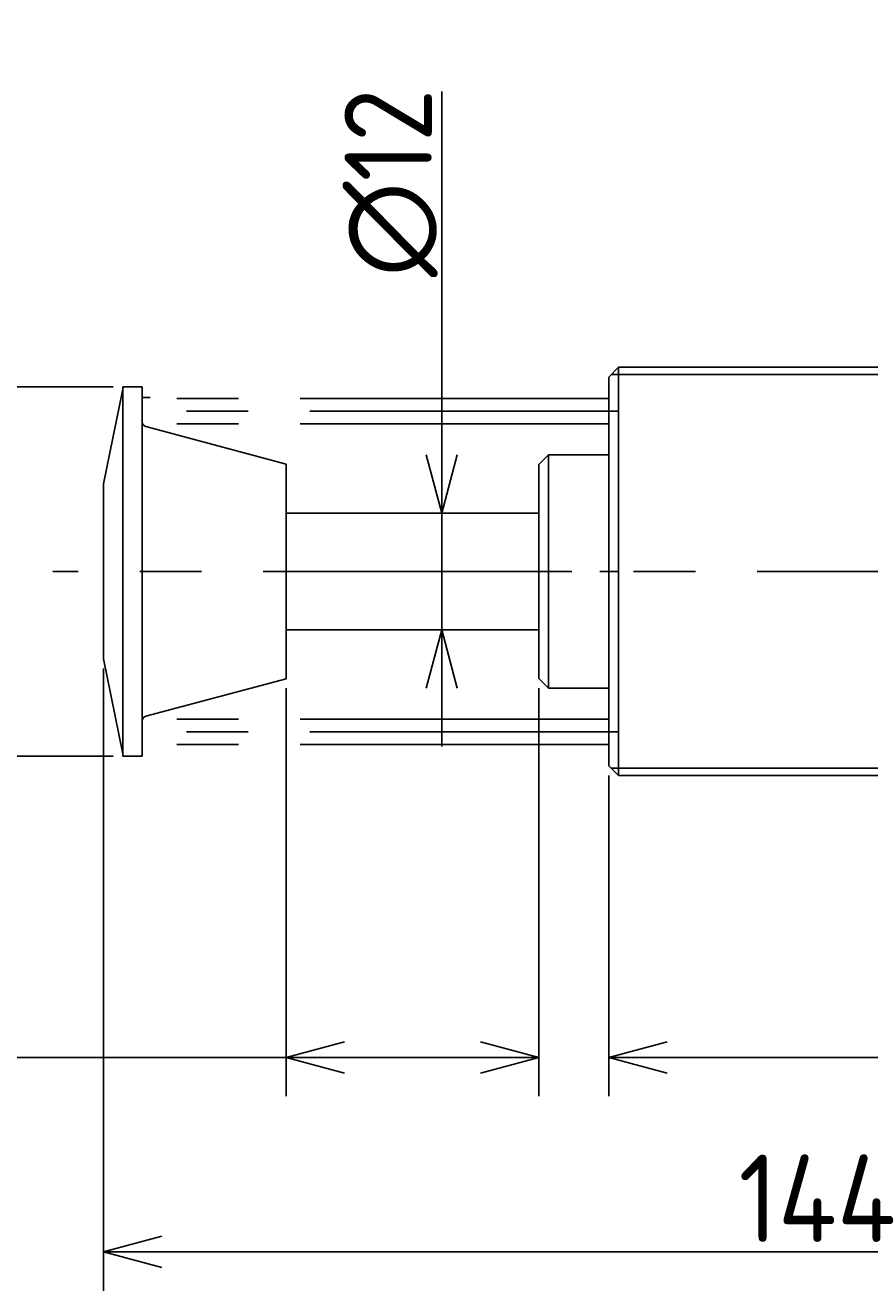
# Model space of a CAD drawing. Extents: x 47 to 331, y 126 to 256.
# Tile 2 of 3: x 157 to 244, y 126 to 256. Entities that reach past the tile are written whole.
import ezdxf

# ---------------------------------------------------------------- set-up
doc = ezdxf.new("R2010")
doc.units = 0
doc.header["$PDMODE"] = 3
doc.header["$PDSIZE"] = 2
doc.linetypes.add('CENTER', pattern=[50.8, 31.75, -6.35, 6.35, -6.35])
doc.linetypes.add('PHANTOM', pattern=[63.5, 31.75, -6.35, 6.35, -6.35, 6.35, -6.35])
doc.layers.get('0').update_dxf_attribs({"linetype": 'CONTINUOUS'})
doc.layers.get('DEFPOINTS').update_dxf_attribs({"linetype": 'CONTINUOUS'})
doc.layers.add('図形', color=7, linetype='CONTINUOUS')
doc.layers.add('寸法_文字', color=3, linetype='CONTINUOUS')
doc.layers.get('0').off()
doc.styles.add('DIMENSION', font='isocp.shx', dxfattribs={"bigfont": 'bigfont.shx'})
doc.dimstyles.get("Standard").update_dxf_attribs({"dimtxt": 0.18, "dimasz": 0.18, "dimexe": 0.18, "dimexo": 0.0625, "dimgap": 0.09, "dimtad": 0, "dimtih": 1, "dimtoh": 1, "dimzin": 0, "dimcen": 0.09, "dimazin": 3, "dimtfac": 1, "dimtofl": 0, "dimtmove": 0, "dimatfit": 3})

# ---------------------------------------------------------------- blocks, each defined once
blk = doc.blocks.new('_OPEN30')
at = {"color": 0, "linetype": 'BYBLOCK'}
for p, q in [((-1, 0.268), (0, 0)), ((0, 0), (-1, -0.268)), ((0, 0), (-1, 0))]:
    blk.add_line(p, q, dxfattribs=at)
blk = doc.blocks.new('*U6')
at = {"layer": '寸法_文字', "color": 3, "style": 'DIMENSION'}
blk.add_text('92', height=9, dxfattribs=at).set_placement((256.78, 151))
blk = doc.blocks.new('*D5')
at = {"layer": 'DEFPOINTS', "color": 0}
for p in [(217.20007, 179.99999), (309.200051, 180.00001), (217.20007, 150)]:
    blk.add_point(p, dxfattribs=at)
at = {"layer": '寸法_文字', "color": 3}
for p, q in [((217.20007, 178.99999), (217.20007, 146)), ((309.200051, 179.00001), (309.200051, 146)), ((303.200051, 150), (223.20007, 150))]:
    blk.add_line(p, q, dxfattribs=at)
at = {"layer": '図形'}
blk.add_blockref('*U6', (0, 0), dxfattribs=at)
at = {"layer": '寸法_文字', "color": 3, "xscale": 6, "yscale": 6, "zscale": 6, "rotation": 180}
blk.add_blockref('_OPEN30', (217.20007, 150), dxfattribs=at)
at = {"layer": '寸法_文字', "color": 3, "xscale": 6, "yscale": 6, "zscale": 6}
blk.add_blockref('_OPEN30', (309.200051, 150), dxfattribs=at)
blk = doc.blocks.new('*U8')
at = {"layer": '寸法_文字', "color": 3, "style": 'DIMENSION'}
blk.add_text('144', height=9, dxfattribs=at).set_placement((230.55, 131))
blk = doc.blocks.new('*D7')
at = {"layer": 'DEFPOINTS', "color": 0}
for p in [(165.20005, 190.99999), (309.200085, 179.99999), (165.20005, 130)]:
    blk.add_point(p, dxfattribs=at)
at = {"layer": '寸法_文字', "color": 3}
for p, q in [((165.20005, 189.99999), (165.20005, 126)), ((309.200085, 178.99999), (309.200085, 126)), ((303.200085, 130), (171.20005, 130))]:
    blk.add_line(p, q, dxfattribs=at)
at = {"layer": '図形'}
blk.add_blockref('*U8', (0, 0), dxfattribs=at)
at = {"layer": '寸法_文字', "color": 3, "xscale": 6, "yscale": 6, "zscale": 6, "rotation": 180}
blk.add_blockref('_OPEN30', (165.20005, 130), dxfattribs=at)
at = {"layer": '寸法_文字', "color": 3, "xscale": 6, "yscale": 6, "zscale": 6}
blk.add_blockref('_OPEN30', (309.200085, 130), dxfattribs=at)
blk = doc.blocks.new('*U10')
at = {"layer": '寸法_文字', "color": 3, "style": 'DIMENSION'}
blk.add_text('∅38', height=9, rotation=90, dxfattribs=at).set_placement((139, 189.65))
blk = doc.blocks.new('*D9')
at = {"layer": 'DEFPOINTS', "color": 0}
for p in [(167.20007, 218.99999), (140, 180.99999), (167.20005, 180.99999)]:
    blk.add_point(p, dxfattribs=at)
at = {"layer": '寸法_文字', "color": 3}
for p, q in [((166.20007, 218.99999), (136, 218.99999)), ((140, 212.99999), (140, 186.99999)), ((166.20005, 180.99999), (136, 180.99999))]:
    blk.add_line(p, q, dxfattribs=at)
at = {"layer": '図形'}
blk.add_blockref('*U10', (0, 0), dxfattribs=at)
at = {"layer": '寸法_文字', "color": 3, "xscale": 6, "yscale": 6, "zscale": 6}
for p, rotation in [((140, 218.99999), 90), ((140, 180.99999), 270)]:
    blk.add_blockref('_OPEN30', p, dxfattribs=dict(at, rotation=rotation))
blk = doc.blocks.new('*U12')
at = {"layer": '寸法_文字', "color": 3, "style": 'DIMENSION'}
blk.add_text('∅12', height=9, rotation=90, dxfattribs=at).set_placement((199, 230.28))
blk = doc.blocks.new('*D11')
at = {"layer": 'DEFPOINTS', "color": 0}
for p in [(197, 206), (200, 206), (197, 194)]:
    blk.add_point(p, dxfattribs=at)
at = {"layer": '寸法_文字', "color": 3}
for p, q in [((200, 212), (200, 249.37)), ((200, 194), (200, 206)), ((200, 188), (200, 182))]:
    blk.add_line(p, q, dxfattribs=at)
at = {"layer": '図形'}
blk.add_blockref('*U12', (0, 0), dxfattribs=at)
at = {"layer": '寸法_文字', "color": 3, "xscale": 6, "yscale": 6, "zscale": 6}
for p, rotation in [((200, 206), 270), ((200, 194), 90)]:
    blk.add_blockref('_OPEN30', p, dxfattribs=dict(at, rotation=rotation))

msp = doc.modelspace()

# ---------------------------------------------------------------- linework, layer by layer
at = {"layer": '図形'}
for p, q in [((217.20007, 219.99999), (218.20007, 220.99999)), ((308.200085, 220.99999), (218.20009, 220.99999)), ((218.20009, 178.99999), (218.20009, 220.99999)), ((167.20005, 218.74999), (165.20005, 208.99999)), ((167.20007, 180.99999), (167.20007, 218.99999)), ((169.20005, 218.99999), (167.20007, 218.99999)), ((169.20005, 180.99999), (169.20005, 218.99999)), ((217.20007, 179.99999), (217.20007, 219.99999)), ((170.00006, 217.89998), (169.20005, 217.89998)), ((184.00009, 211.03432), (169.57064, 214.90069)), ((184.00006, 188.96563), (184.00006, 211.03435)), ((210, 210.99999), (210, 189.00001)), ((211.00001, 211.99999), (210.00001, 210.99999)), ((217.20007, 211.99999), (210.99998, 211.99999)), ((211.00003, 187.99999), (211.00003, 211.99999)), ((165.20005, 208.99999), (165.20005, 190.99999)), ((210, 205.99999), (184.00006, 205.99999)), ((218.25386, 199.99999), (216.26042, 199.99999)), ((210, 193.99999), (184.00006, 193.99999)), ((167.20005, 181.25001), (165.20005, 190.99999)), ((184.00009, 188.9656), (169.57066, 185.09925)), ((211, 188.00002), (210, 189.00002)), ((217.20007, 187.99999), (211.00001, 187.99999)), ((169.20005, 180.99999), (167.20007, 180.99999)), ((218.20007, 178.99999), (217.20007, 179.99999)), ((308.200085, 178.99999), (218.20009, 178.99999))]:
    msp.add_line(p, q, dxfattribs=at)
at = {"layer": '図形', "color": 3}
for p, q in [((308.950085, 220.24999), (217.45007, 220.24999)), ((308.950085, 179.74999), (217.45007, 179.74999))]:
    msp.add_line(p, q, dxfattribs=at)
at = {"layer": '図形', "color": 5, "linetype": 'PHANTOM'}
for p, q in [((217.20007, 217.79998), (169.20005, 217.79998)), ((217.20007, 215.2), (169.20005, 215.2)), ((217.20007, 184.79999), (169.20005, 184.79999)), ((217.20007, 182.19999), (169.20005, 182.19999))]:
    msp.add_line(p, q, dxfattribs=at)
at = {"layer": '図形', "color": 3, "linetype": 'CENTER'}
for p, q in [((218.20009, 216.49999), (169.09785, 216.49999)), ((315, 200), (160, 200)), ((218.20009, 183.49999), (169.09785, 183.49999))]:
    msp.add_line(p, q, dxfattribs=at)
at = {"layer": '図形'}
for centre, start, end in [((169.70005, 215.38366), 180, 255.00022), ((169.70005, 184.61632), 105.00024, 180)]:
    msp.add_arc(centre, 0.5, start, end, dxfattribs=at)
at = {"layer": '寸法_文字', "color": 3}
for p, q in [((184.00006, 188.00002), (184.00006, 146)), ((210, 188.00002), (210, 146)), ((46.882987, 150), (184.00006, 150)), ((204, 150), (190.00006, 150))]:
    msp.add_line(p, q, dxfattribs=at)

# ---------------------------------------------------------------- block references
at = {"layer": '寸法_文字', "color": 3, "xscale": 6, "yscale": 6, "zscale": 6, "rotation": 180}
msp.add_blockref('_OPEN30', (184.00006, 150), dxfattribs=at)
at = {"layer": '寸法_文字', "color": 3, "xscale": 6, "yscale": 6, "zscale": 6}
msp.add_blockref('_OPEN30', (210, 150), dxfattribs=at)

# ---------------------------------------------------------------- texts
at = {"layer": '寸法_文字', "color": 3, "style": 'DIMENSION'}
msp.add_text('26 (ストローク25mm)', height=9, dxfattribs=at).set_placement((50.614819, 153.207984))

# ---------------------------------------------------------------- dimensions: what is measured, and where the dimension line sits
at = {"layer": '寸法_文字'}
for base, p1, p2, override, picture, middle in [((200, 205.99999), (197.00003, 193.99999), (197.00003, 205.99999), {"dimscale": 2, "dimse1": 1, "dimse2": 1}, '*D11', (200, 240)), ((140, 180.99999), (167.20007, 218.99999), (167.20005, 180.99999), {"dimscale": 2}, '*D9', (140, 200))]:
    dim = msp.add_linear_dim(base=base, p1=p1, p2=p2, angle=90, text='%%c<>', dimstyle='Standard', override=override, dxfattribs=at)
    dim.commit()
    dim.dimension.update_dxf_attribs({"geometry": picture, "text_midpoint": middle, "dimtype": 128})
for base, p1, p2, picture, middle in [((165.20005, 130), (309.200085, 179.99999), (165.20005, 190.99999), '*D7', (240, 130)), ((217.20007, 150), (309.200051, 180.00001), (217.20007, 179.99999), '*D5', (263.20006, 150))]:
    dim = msp.add_linear_dim(base=base, p1=p1, p2=p2, dimstyle='Standard', override={"dimscale": 2}, dxfattribs=at)
    dim.commit()
    dim.dimension.update_dxf_attribs({"geometry": picture, "text_midpoint": middle, "dimtype": 128})

doc.saveas('drawing.dxf')
